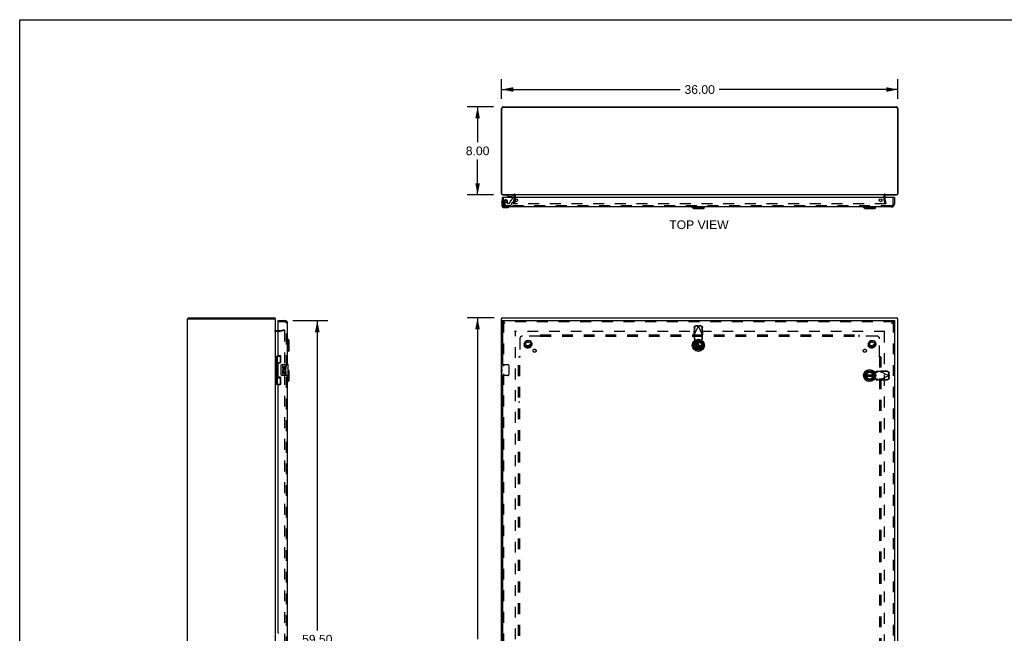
# Model space of a CAD drawing. Header units: inches. Extents: x 0 to 179, y 0 to 116.
# Tile 4 of 6: x 0 to 89, y 60 to 116. Entities that reach past the tile are written whole.
import ezdxf

# ---------------------------------------------------------------- set-up
doc = ezdxf.new("R2010")
doc.units = ezdxf.units.IN
doc.header["$LTSCALE"] = 9.842105
doc.header["$MEASUREMENT"] = 0
doc.linetypes.add('HIDDEN', pattern=[0.2, 0.1, -0.1])
doc.layers.get('0').update_dxf_attribs({"linetype": 'CONTINUOUS'})
for name, color, linetype in [('DEFAULT_2', 8, 'HIDDEN'), ('DIMENSIONS', 7, 'CONTINUOUS'), ('DOOR_ASSEMBLY', 7, 'CONTINUOUS'), ('SUBPANEL', 7, 'CONTINUOUS')]:
    doc.layers.add(name, color=color, linetype=linetype)
doc.styles.get("Standard").update_dxf_attribs({"font": 'arial.ttf'})
doc.dimstyles.new('DIMSTYLE_1', dxfattribs={"dimtxt": 0.789474, "dimasz": 1.052632, "dimexe": 0.09, "dimexo": 0.07, "dimgap": 0.0375, "dimtad": 0, "dimtih": 1, "dimtoh": 1, "dimzin": 4, "dimdsep": 46, "dimtxsty": 'Standard', "dimblk": '_FILLED', "dimblk1": '_FILLED', "dimblk2": '_FILLED', "dimcen": 0.09, "dimadec": 3, "dimazin": 1, "dimtfac": 1, "dimtdec": 3, "dimtofl": 0, "dimtmove": 0, "dimatfit": 3, "dimldrblk": '_FILLED', "dimfxl": 0, "dimtolj": 1, "dimtzin": 4, "dimarcsym": 0})

# ---------------------------------------------------------------- blocks, each defined once
blk = doc.blocks.new('_FILLED')
at = {"color": 0, "linetype": 'ByBlock'}
blk.add_solid([(0, 0), (-1, 0.2), (-1, -0.2)], dxfattribs=at)
blk = doc.blocks.new('*D1')
at = {"layer": 'DIMENSIONS', "color": 2, "linetype": 'Continuous'}
for p, q in [((43.793, 108.595), (43.793, 110.385)), ((79.793, 108.595), (79.793, 110.385)), ((43.793, 109.438), (60.019, 109.438)), ((79.793, 109.438), (63.567, 109.438))]:
    blk.add_line(p, q, dxfattribs=at)
at = {"layer": 'DIMENSIONS', "color": 2, "linetype": 'Continuous', "xscale": 1.0526315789, "yscale": 1.0526315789, "zscale": 1.0526315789, "rotation": 180}
blk.add_blockref('_FILLED', (43.793, 109.438), dxfattribs=at)
at = {"layer": 'DIMENSIONS', "color": 2, "linetype": 'Continuous', "xscale": 1.0526315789, "yscale": 1.0526315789, "zscale": 1.0526315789}
blk.add_blockref('_FILLED', (79.793, 109.438), dxfattribs=at)
at = {"layer": 'DIMENSIONS', "color": 2, "linetype": 'Continuous', "insert": (61.793, 109.832), "char_height": 0.7895, "width": 2.75876, "attachment_point": 2, "line_spacing_factor": 0.9}
blk.add_mtext('36.00', dxfattribs=at)
blk = doc.blocks.new('*D2')
at = {"layer": 'DIMENSIONS', "color": 2, "linetype": 'Continuous'}
for p, q in [((43.119, 88.671), (40.656, 88.671)), ((41.603, 88.671), (41.603, 59.461)), ((41.603, 28.671), (41.603, 57.882)), ((43.119, 28.671), (40.656, 28.671))]:
    blk.add_line(p, q, dxfattribs=at)
at = {"layer": 'DIMENSIONS', "color": 2, "linetype": 'Continuous', "xscale": 1.0526315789, "yscale": 1.0526315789, "zscale": 1.0526315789}
for p, rotation in [((41.603, 88.671), 90), ((41.603, 28.671), 270)]:
    blk.add_blockref('_FILLED', p, dxfattribs=dict(at, rotation=rotation))
at = {"layer": 'DIMENSIONS', "color": 2, "linetype": 'Continuous', "insert": (41.603, 59.066), "char_height": 0.7895, "width": 2.75876, "attachment_point": 2, "line_spacing_factor": 0.9}
blk.add_mtext('60.00', dxfattribs=at)
blk = doc.blocks.new('*D3')
at = {"layer": 'DIMENSIONS', "color": 2, "linetype": 'Continuous'}
for p, q in [((43.056, 107.858), (40.664, 107.858)), ((41.612, 107.858), (41.612, 104.648)), ((41.612, 99.858), (41.612, 103.069)), ((43.056, 99.858), (40.664, 99.858))]:
    blk.add_line(p, q, dxfattribs=at)
at = {"layer": 'DIMENSIONS', "color": 2, "linetype": 'Continuous', "xscale": 1.0526315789, "yscale": 1.0526315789, "zscale": 1.0526315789}
for p, rotation in [((41.612, 107.858), 90), ((41.612, 99.858), 270)]:
    blk.add_blockref('_FILLED', p, dxfattribs=dict(at, rotation=rotation))
at = {"layer": 'DIMENSIONS', "color": 2, "linetype": 'Continuous', "insert": (41.612, 104.253), "char_height": 0.7895, "width": 2.14537, "attachment_point": 2, "line_spacing_factor": 0.9}
blk.add_mtext('8.00', dxfattribs=at)
blk = doc.blocks.new('*D4')
at = {"layer": 'DIMENSIONS', "color": 2, "linetype": 'Continuous'}
for p, q in [((24.834, 88.421), (27.988, 88.421)), ((27.041, 88.421), (27.041, 60.236)), ((27.041, 28.921), (27.041, 57.473)), ((24.834, 28.921), (27.988, 28.921))]:
    blk.add_line(p, q, dxfattribs=at)
at = {"layer": 'DIMENSIONS', "color": 2, "linetype": 'Continuous', "xscale": 1.0526315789, "yscale": 1.0526315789, "zscale": 1.0526315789}
for p, rotation in [((27.041, 88.421), 90), ((27.041, 28.921), 270)]:
    blk.add_blockref('_FILLED', p, dxfattribs=dict(at, rotation=rotation))
at = {"layer": 'DIMENSIONS', "color": 2, "linetype": 'Continuous', "insert": (27.041, 59.841), "char_height": 0.7895, "width": 3.30464, "attachment_point": 2, "line_spacing_factor": 0.9}
blk.add_mtext('59.50\\PDOOR', dxfattribs=at)

msp = doc.modelspace()

# ---------------------------------------------------------------- linework, layer by layer
at = {"color": 7, "linetype": 'Continuous'}
for p, q in [((0, 0), (0, 115.789)), ((0, 115.789), (178.947, 115.789)), ((15.249, 88.596), (15.349, 88.596)), ((15.299, 88.596), (15.299, 88.671)), ((23.246, 88.596), (23.143, 88.596)), ((23.223, 88.596), (23.223, 88.671)), ((43.793, 88.596), (43.826, 88.596)), ((43.826, 88.596), (43.826, 88.671)), ((79.76, 88.596), (79.76, 88.671)), ((79.793, 88.596), (79.76, 88.596))]:
    msp.add_line(p, q, dxfattribs=at)
at = {"color": 3, "linetype": 'Continuous'}
for p, q in [((43.793, 99.975), (43.793, 107.722)), ((43.826, 99.961), (43.826, 107.725)), ((79.68, 107.805), (43.906, 107.805)), ((43.929, 107.858), (79.657, 107.858)), ((79.76, 107.725), (79.76, 99.961)), ((79.793, 107.722), (79.793, 99.975)), ((43.906, 99.881), (44.968, 99.881)), ((43.91, 99.858), (44.955, 99.858)), ((78.618, 99.858), (44.968, 99.858)), ((44.968, 99.615), (44.968, 99.816)), ((78.618, 99.881), (79.68, 99.881)), ((78.618, 99.816), (78.618, 99.615)), ((78.631, 99.858), (79.676, 99.858)), ((15.246, 28.746), (15.246, 88.596)), ((15.246, 88.596), (15.249, 88.596)), ((15.299, 88.671), (23.223, 88.671)), ((15.356, 88.596), (23.134, 88.596)), ((23.246, 28.746), (23.246, 88.596)), ((23.246, 88.596), (23.246, 88.596)), ((43.793, 28.746), (43.793, 88.596)), ((43.793, 88.596), (43.793, 88.596)), ((43.826, 88.671), (79.76, 88.671)), ((79.793, 28.746), (79.793, 88.596)), ((79.793, 88.596), (79.793, 88.596)), ((23.489, 87.496), (23.288, 87.496))]:
    msp.add_line(p, q, dxfattribs=at)
for centre, radius, start, end in [((43.929, 107.722), 0.136, 90, 180), ((43.906, 107.725), 0.08, 90, 180), ((79.657, 107.722), 0.136, 0, 90), ((79.68, 107.725), 0.08, 0, 90), ((43.91, 99.975), 0.117, 180, 270), ((43.906, 99.961), 0.08, 180, 270), ((44.926, 99.816), 0.042, 0, 90), ((78.66, 99.816), 0.042, 90, 180), ((79.676, 99.975), 0.117, 270, 360), ((79.68, 99.961), 0.08, 270, 360), ((23.288, 87.538), 0.042, 180, 270)]:
    msp.add_arc(centre, radius, start, end, dxfattribs=at)
at = {"layer": 'DEFAULT_2', "color": 8, "linetype": 'HIDDEN'}
for p, q in [((44.864, 99.065), (44.967, 99.451)), ((45.04, 99.432), (44.936, 99.046)), ((44.968, 99.458), (44.968, 99.615)), ((45.043, 99.458), (45.043, 99.816)), ((78.543, 99.458), (78.543, 99.816)), ((78.65, 99.046), (78.546, 99.432)), ((78.618, 99.615), (78.618, 99.458)), ((78.619, 99.451), (78.722, 99.065)), ((44.936, 99.046), (44.864, 99.065)), ((78.695, 99.046), (44.891, 99.046)), ((78.65, 99.046), (78.722, 99.065)), ((23.647, 87.421), (23.288, 87.421)), ((23.647, 87.496), (23.489, 87.496)), ((23.653, 87.497), (24.04, 87.601)), ((24.059, 87.528), (23.673, 87.425)), ((24.04, 87.601), (24.059, 87.528)), ((24.059, 87.499), (24.059, 29.844)), ((78.618, 87.421), (44.968, 87.421)), ((45.043, 29.921), (45.043, 87.421)), ((78.543, 87.421), (78.543, 29.921)), ((45.851, 86.301), (46.005, 86.569)), ((46.005, 86.024), (45.851, 86.291)), ((46.322, 86.574), (46.014, 86.574)), ((46.322, 86.019), (46.014, 86.019)), ((46.331, 86.569), (46.486, 86.301)), ((46.486, 86.291), (46.331, 86.024)), ((61.476, 86.301), (61.63, 86.569)), ((61.63, 86.024), (61.476, 86.291)), ((61.947, 86.574), (61.639, 86.574)), ((61.947, 86.019), (61.639, 86.019)), ((61.956, 86.569), (62.111, 86.301)), ((62.111, 86.291), (61.956, 86.024)), ((77.101, 86.301), (77.255, 86.569)), ((77.255, 86.024), (77.101, 86.291)), ((77.572, 86.574), (77.264, 86.574)), ((77.572, 86.019), (77.264, 86.019)), ((77.581, 86.569), (77.736, 86.301)), ((77.736, 86.291), (77.581, 86.024))]:
    msp.add_line(p, q, dxfattribs=at)
for points in [[(44.871, 99.07), (44.871, 99.068), (44.871, 99.066), (44.871, 99.065)], [(44.871, 99.065), (44.871, 99.064), (44.871, 99.063), (44.871, 99.061), (44.872, 99.059), (44.872, 99.058), (44.873, 99.056), (44.874, 99.054), (44.875, 99.053), (44.876, 99.052), (44.877, 99.05), (44.879, 99.049), (44.88, 99.048), (44.882, 99.048), (44.884, 99.047)], [(44.891, 99.046), (44.889, 99.046), (44.887, 99.046), (44.885, 99.046), (44.884, 99.047)], [(78.715, 99.065), (78.715, 99.064), (78.715, 99.063), (78.715, 99.061), (78.714, 99.059), (78.714, 99.058), (78.713, 99.056), (78.712, 99.054), (78.711, 99.053), (78.71, 99.052), (78.709, 99.05), (78.707, 99.049), (78.706, 99.048), (78.704, 99.048), (78.702, 99.047), (78.701, 99.046), (78.699, 99.046), (78.697, 99.046), (78.695, 99.046)], [(78.715, 99.07), (78.715, 99.068), (78.715, 99.066), (78.715, 99.065)], [(24.04, 87.519), (24.039, 87.519), (24.037, 87.518), (24.035, 87.518)], [(24.044, 87.518), (24.041, 87.519), (24.04, 87.519)], [(24.044, 87.518), (24.046, 87.518), (24.048, 87.517), (24.05, 87.516), (24.052, 87.514), (24.053, 87.513), (24.055, 87.511), (24.056, 87.509), (24.057, 87.507), (24.058, 87.505), (24.058, 87.503), (24.059, 87.501), (24.059, 87.499)]]:
    msp.add_lwpolyline(points, dxfattribs=at)
for centre, radius in [((46.168, 86.296), 0.372), ((46.168, 86.296), 0.356), ((46.168, 86.296), 0.204), ((46.168, 86.296), 0.183), ((61.793, 86.296), 0.372), ((61.793, 86.296), 0.356), ((61.793, 86.296), 0.204), ((61.793, 86.296), 0.183), ((77.418, 86.296), 0.372), ((77.418, 86.296), 0.356), ((77.418, 86.296), 0.204), ((77.418, 86.296), 0.183)]:
    msp.add_circle(centre, radius, dxfattribs=at)
for centre, radius, start, end in [((44.926, 99.816), 0.117, 0, 90), ((44.943, 99.458), 0.025, 345, 360), ((44.943, 99.458), 0.1, 345, 360), ((78.66, 99.816), 0.117, 90, 180), ((78.643, 99.458), 0.1, 180, 195), ((78.643, 99.458), 0.025, 180, 195), ((23.288, 87.538), 0.117, 180, 270), ((23.647, 87.521), 0.025, 270, 285), ((23.647, 87.521), 0.1, 270, 285), ((45.859, 86.296), 0.01, 150.01171, 209.98732), ((46.014, 86.564), 0.01, 90.01128, 149.98796), ((46.014, 86.029), 0.01, 210.01085, 269.98765), ((46.322, 86.564), 0.01, 30.01085, 89.98765), ((46.322, 86.029), 0.01, 270.01128, 329.98796), ((46.477, 86.296), 0.01, 330.01171, 29.98732), ((61.484, 86.296), 0.01, 150.01171, 209.98732), ((61.639, 86.564), 0.01, 90.01128, 149.98796), ((61.639, 86.029), 0.01, 210.01085, 269.98765), ((62.102, 86.296), 0.01, 330.01171, 29.98732), ((77.109, 86.296), 0.01, 150.01171, 209.98732), ((77.264, 86.564), 0.01, 90.01128, 149.98796), ((77.264, 86.029), 0.01, 210.01085, 269.98765), ((77.572, 86.564), 0.01, 30.01085, 89.98765), ((77.572, 86.029), 0.01, 270.01128, 329.98796), ((77.727, 86.296), 0.01, 330.01171, 29.98732)]:
    msp.add_arc(centre, radius, start, end, dxfattribs=at)
at = {"layer": 'DOOR_ASSEMBLY', "color": 7, "linetype": 'Continuous'}
for p, q in [((43.845, 99.356), (43.845, 99.356)), ((43.874, 99.615), (43.859, 99.615)), ((44.262, 99.858), (44.262, 99.819)), ((44.262, 99.819), (44.438, 99.72)), ((44.438, 99.72), (44.715, 99.72)), ((44.526, 99.704), (44.666, 99.704)), ((44.746, 99.689), (44.746, 99.615)), ((44.931, 99.615), (44.931, 99.779)), ((79.469, 99.615), (79.484, 99.615)), ((43.799, 99.221), (43.801, 99.258)), ((43.799, 99.221), (43.799, 98.964)), ((43.859, 99.008), (43.859, 98.964)), ((44.062, 98.761), (44.105, 98.761)), ((44.062, 98.701), (44.318, 98.701)), ((61.12, 98.722), (61.12, 98.761)), ((61.12, 98.722), (62.222, 98.722)), ((61.238, 98.604), (61.12, 98.722)), ((61.238, 98.604), (62.104, 98.604)), ((62.104, 98.604), (62.222, 98.722)), ((62.222, 98.722), (62.222, 98.761)), ((76.682, 98.722), (76.682, 98.761)), ((76.682, 98.722), (77.785, 98.722)), ((76.8, 98.604), (76.682, 98.722)), ((76.8, 98.604), (77.667, 98.604)), ((77.667, 98.604), (77.785, 98.722)), ((77.785, 98.722), (77.785, 98.761)), ((23.489, 88.317), (23.489, 88.421)), ((23.504, 88.317), (23.489, 88.317)), ((43.859, 88.421), (43.859, 88.317)), ((44.084, 88.189), (44.075, 88.194)), ((44.092, 88.183), (44.084, 88.189)), ((44.105, 88.175), (44.092, 88.183)), ((79.237, 88.175), (79.246, 88.18)), ((79.246, 88.18), (79.258, 88.189)), ((79.258, 88.189), (79.267, 88.194)), ((79.267, 88.194), (79.275, 88.2)), ((79.484, 88.421), (79.484, 88.317)), ((24.383, 86.723), (24.343, 86.723)), ((24.383, 85.62), (24.383, 86.723)), ((24.501, 86.604), (24.383, 86.723)), ((24.501, 85.738), (24.501, 86.604)), ((61.632, 86.484), (61.632, 85.859)), ((61.71, 85.859), (61.71, 86.484)), ((23.246, 85.201), (23.731, 85.201)), ((23.285, 85.201), (23.285, 82.642)), ((23.384, 85.201), (23.384, 84.514)), ((23.704, 84.61), (23.704, 85.201)), ((24.383, 85.62), (24.343, 85.62)), ((24.501, 85.738), (24.383, 85.62)), ((23.384, 84.61), (23.731, 84.61)), ((23.384, 84.313), (23.384, 83.53)), ((23.401, 84.484), (23.401, 84.483)), ((23.401, 84.343), (23.401, 84.483)), ((23.401, 84.343), (23.401, 84.342)), ((23.673, 84.601), (23.673, 84.579)), ((23.673, 84.601), (23.725, 84.601)), ((23.748, 83.521), (23.748, 84.321)), ((23.848, 84.421), (24.388, 84.421)), ((23.886, 84.267), (23.886, 84.131)), ((23.949, 84.267), (23.886, 84.267)), ((23.949, 84.131), (23.949, 84.267)), ((24.014, 84.193), (24.014, 84.124)), ((24.075, 84.131), (24.075, 84.173)), ((24.137, 84.173), (24.137, 84.037)), ((24.2, 84.037), (24.2, 84.173)), ((24.403, 83.436), (24.403, 84.406)), ((43.799, 84.261), (43.799, 84.406)), ((43.799, 84.003), (43.799, 84.26)), ((43.804, 84.204), (43.799, 84.204)), ((43.805, 84.037), (43.805, 84.173)), ((43.814, 84.421), (44.354, 84.421)), ((44.453, 84.321), (44.453, 83.521)), ((23.384, 83.329), (23.384, 82.642)), ((23.384, 83.232), (23.731, 83.232)), ((23.401, 83.5), (23.401, 83.499)), ((23.401, 83.359), (23.401, 83.499)), ((23.401, 83.359), (23.401, 83.358)), ((23.673, 83.264), (23.673, 83.241)), ((23.725, 83.241), (23.673, 83.241)), ((23.704, 82.642), (23.704, 83.232)), ((24.388, 83.421), (23.848, 83.421)), ((23.886, 83.806), (23.886, 83.576)), ((23.904, 83.806), (23.886, 83.806)), ((23.886, 83.576), (23.949, 83.576)), ((23.939, 83.806), (23.966, 83.825)), ((23.939, 83.806), (24.2, 83.806)), ((23.949, 83.576), (23.949, 83.743)), ((23.949, 83.743), (24.014, 83.743)), ((24.014, 83.743), (24.014, 83.607)), ((24.014, 83.607), (24.075, 83.607)), ((24.075, 83.607), (24.075, 83.743)), ((24.075, 83.743), (24.137, 83.743)), ((24.13, 83.842), (24.187, 83.817)), ((24.137, 84.037), (24.2, 84.037)), ((24.137, 83.743), (24.137, 83.576)), ((24.137, 83.576), (24.2, 83.576)), ((24.2, 83.576), (24.2, 83.806)), ((24.383, 82.87), (24.383, 83.421)), ((24.501, 83.854), (24.403, 83.952)), ((24.501, 82.988), (24.501, 83.854)), ((43.799, 84.037), (43.805, 84.037)), ((43.799, 83.436), (43.799, 84)), ((43.8, 83.974), (43.799, 83.974)), ((43.799, 83.842), (43.804, 83.842)), ((43.799, 83.806), (43.805, 83.806)), ((43.799, 83.743), (43.805, 83.743)), ((43.799, 83.576), (43.805, 83.576)), ((43.805, 83.576), (43.805, 83.806)), ((44.354, 83.421), (43.814, 83.421)), ((77.546, 83.461), (76.921, 83.461)), ((76.921, 83.382), (77.546, 83.382)), ((23.246, 82.642), (23.731, 82.642)), ((24.383, 82.87), (24.343, 82.87)), ((24.501, 82.988), (24.383, 82.87))]:
    msp.add_line(p, q, dxfattribs=at)
at = {"layer": 'DOOR_ASSEMBLY', "color": 3, "linetype": 'Continuous'}
for p, q in [((43.859, 99.008), (43.859, 99.615)), ((79.469, 99.615), (43.874, 99.615)), ((79.484, 99.615), (79.484, 99.008)), ((79.237, 98.761), (44.105, 98.761)), ((23.489, 88.421), (24.097, 88.421)), ((23.489, 85.263), (23.489, 88.302)), ((24.343, 84.421), (24.343, 88.175)), ((43.859, 88.421), (79.484, 88.421)), ((43.859, 88.317), (43.859, 84.421)), ((79.484, 88.317), (79.484, 29.025)), ((23.677, 85.232), (23.52, 85.232)), ((23.739, 84.641), (23.739, 85.17)), ((23.489, 83.295), (23.489, 84.548)), ((23.52, 84.579), (23.677, 84.579)), ((23.677, 83.264), (23.52, 83.264)), ((24.343, 59.171), (24.343, 83.421)), ((43.859, 83.421), (43.859, 59.171)), ((23.489, 60.013), (23.489, 82.58)), ((23.52, 82.611), (23.677, 82.611)), ((23.739, 82.673), (23.739, 83.202))]:
    msp.add_line(p, q, dxfattribs=at)
at = {"layer": 'DOOR_ASSEMBLY', "color": 8, "linetype": 'HIDDEN'}
for p, q in [((43.963, 99.008), (43.963, 99.615)), ((44.852, 99.858), (44.262, 99.858)), ((44.746, 99.615), (44.746, 99.505)), ((44.862, 99.192), (44.931, 99.448)), ((44.931, 99.448), (44.931, 99.615)), ((79.38, 99.008), (79.38, 99.615)), ((44.014, 99.142), (44.148, 98.909)), ((79.237, 98.865), (44.105, 98.865)), ((44.174, 98.894), (44.586, 98.894)), ((44.335, 99.095), (44.335, 99.228)), ((44.445, 99.079), (44.351, 99.079)), ((44.608, 98.903), (44.723, 99.018)), ((44.729, 99.032), (44.729, 99.11)), ((44.788, 99.169), (44.832, 99.169)), ((24.097, 88.317), (23.504, 88.317)), ((24.239, 29.168), (24.239, 88.175)), ((79.484, 88.317), (43.859, 88.317)), ((43.963, 88.317), (43.963, 84.266)), ((61.279, 87.78), (61.269, 87.19)), ((61.297, 87.142), (61.671, 87.929)), ((61.321, 87.761), (61.31, 87.17)), ((61.626, 87.943), (61.434, 87.939)), ((61.668, 87.923), (61.475, 87.919)), ((61.626, 87.943), (61.641, 87.938)), ((61.626, 87.943), (61.668, 87.923)), ((61.641, 87.938), (61.656, 87.934)), ((61.656, 87.934), (61.671, 87.929)), ((61.671, 87.929), (61.686, 87.934)), ((62.045, 87.142), (61.671, 87.929)), ((61.674, 87.923), (61.716, 87.943)), ((61.867, 87.919), (61.674, 87.923)), ((61.686, 87.934), (61.701, 87.938)), ((61.701, 87.938), (61.716, 87.943)), ((61.909, 87.939), (61.716, 87.943)), ((62.032, 87.17), (62.022, 87.761)), ((62.073, 87.19), (62.063, 87.78)), ((79.38, 88.317), (79.38, 29.025)), ((61.31, 87.17), (61.269, 87.19)), ((61.297, 87.142), (61.297, 86.768)), ((61.343, 86.882), (61.297, 86.923)), ((61.343, 86.726), (61.343, 86.882)), ((62.045, 86.923), (61.999, 86.882)), ((61.999, 86.882), (61.999, 86.726)), ((62.073, 87.19), (62.032, 87.17)), ((62.055, 87.158), (62.045, 87.142)), ((62.045, 86.768), (62.045, 87.142)), ((61.297, 86.768), (61.343, 86.726)), ((61.342, 86.231), (61.395, 86.526)), ((61.358, 86.723), (61.356, 86.755)), ((61.395, 86.526), (61.358, 86.723)), ((61.985, 86.723), (61.947, 86.526)), ((61.947, 86.526), (62, 86.231)), ((61.999, 86.726), (62.045, 86.768)), ((43.963, 83.576), (43.963, 59.016)), ((77.294, 83.751), (77.588, 83.697)), ((77.588, 83.697), (77.785, 83.735)), ((77.785, 83.735), (77.817, 83.737)), ((77.83, 83.795), (77.789, 83.749)), ((77.789, 83.749), (77.944, 83.749)), ((78.204, 83.795), (77.83, 83.795)), ((77.944, 83.749), (77.985, 83.795)), ((78.204, 83.795), (78.991, 83.421)), ((78.204, 83.047), (78.991, 83.421)), ((78.232, 83.782), (78.252, 83.824)), ((78.823, 83.772), (78.232, 83.782)), ((78.843, 83.813), (78.252, 83.824)), ((78.985, 83.424), (78.982, 83.617)), ((78.982, 83.225), (78.985, 83.418)), ((79.005, 83.466), (78.985, 83.424)), ((78.985, 83.418), (79.005, 83.377)), ((78.996, 83.436), (78.991, 83.421)), ((78.991, 83.421), (78.996, 83.406)), ((79, 83.451), (78.996, 83.436)), ((78.996, 83.406), (79, 83.391)), ((79.005, 83.466), (79, 83.451)), ((79, 83.391), (79.005, 83.377)), ((79.005, 83.466), (79.001, 83.659)), ((79.001, 83.184), (79.005, 83.377)), ((77.588, 83.146), (77.294, 83.092)), ((77.785, 83.108), (77.588, 83.146)), ((77.944, 83.093), (77.789, 83.093)), ((77.789, 83.093), (77.83, 83.047)), ((77.83, 83.047), (78.204, 83.047)), ((77.985, 83.047), (77.944, 83.093)), ((78.22, 83.038), (78.204, 83.047)), ((78.232, 83.061), (78.823, 83.071)), ((78.252, 83.019), (78.232, 83.061)), ((78.252, 83.019), (78.843, 83.029))]:
    msp.add_line(p, q, dxfattribs=at)
at = {"layer": 'DOOR_ASSEMBLY', "color": 7, "linetype": 'Continuous'}
for points in [[(43.845, 99.356), (43.845, 99.354), (43.844, 99.353), (43.844, 99.349)], [(44.447, 98.746), (44.449, 98.747), (44.45, 98.747), (44.452, 98.747)], [(44.452, 98.747), (44.453, 98.748), (44.453, 98.748)], [(44.075, 88.194), (44.067, 88.2), (44.063, 88.202), (44.059, 88.205), (44.055, 88.208), (44.051, 88.21), (44.047, 88.213), (44.043, 88.216), (44.039, 88.219), (44.035, 88.221), (44.031, 88.224), (44.028, 88.227), (44.024, 88.23), (44.021, 88.232), (44.017, 88.235), (44.014, 88.238), (44.011, 88.241), (44.007, 88.243), (44.004, 88.246), (44.001, 88.249), (43.998, 88.252), (43.996, 88.254), (43.993, 88.257), (43.99, 88.26), (43.988, 88.263), (43.985, 88.265), (43.983, 88.268), (43.981, 88.271), (43.979, 88.274), (43.977, 88.276), (43.975, 88.279), (43.974, 88.28)], [(79.275, 88.2), (79.279, 88.202), (79.284, 88.205), (79.288, 88.208), (79.292, 88.21), (79.296, 88.213), (79.299, 88.216), (79.303, 88.219), (79.307, 88.221), (79.311, 88.224), (79.314, 88.227), (79.318, 88.23), (79.321, 88.232), (79.325, 88.235), (79.328, 88.238), (79.332, 88.241), (79.335, 88.243), (79.338, 88.246), (79.341, 88.249), (79.344, 88.252), (79.347, 88.254), (79.349, 88.257), (79.352, 88.26), (79.354, 88.263), (79.357, 88.265), (79.359, 88.268), (79.361, 88.271), (79.363, 88.274), (79.365, 88.276), (79.367, 88.279), (79.368, 88.28)], [(23.384, 84.557), (23.385, 84.549), (23.387, 84.539), (23.39, 84.529), (23.394, 84.518), (23.399, 84.506), (23.404, 84.494), (23.408, 84.483), (23.413, 84.471), (23.417, 84.459), (23.421, 84.448), (23.424, 84.436), (23.426, 84.425), (23.427, 84.413), (23.426, 84.402), (23.424, 84.39), (23.421, 84.379), (23.417, 84.367), (23.413, 84.356), (23.408, 84.344), (23.404, 84.332), (23.399, 84.321), (23.394, 84.309), (23.39, 84.298), (23.387, 84.287), (23.385, 84.278), (23.384, 84.269)], [(23.748, 84.321), (23.749, 84.328), (23.749, 84.334), (23.75, 84.34), (23.751, 84.346), (23.753, 84.352), (23.755, 84.358)], [(43.799, 84.261), (43.799, 84.257), (43.799, 84.252), (43.8, 84.247), (43.8, 84.241), (43.801, 84.234), (43.802, 84.226), (43.803, 84.218), (43.804, 84.209), (43.805, 84.201), (43.805, 84.191), (43.805, 84.182), (43.805, 84.173)], [(44.447, 84.358), (44.449, 84.352), (44.45, 84.346), (44.452, 84.34), (44.453, 84.334), (44.453, 84.328), (44.453, 84.321)], [(23.384, 83.573), (23.385, 83.565), (23.387, 83.555), (23.39, 83.545), (23.394, 83.534), (23.399, 83.522), (23.404, 83.51), (23.408, 83.499), (23.413, 83.487), (23.417, 83.475), (23.421, 83.464), (23.424, 83.452), (23.426, 83.441), (23.427, 83.429), (23.426, 83.418), (23.424, 83.406), (23.421, 83.395), (23.417, 83.383), (23.413, 83.372), (23.408, 83.36), (23.404, 83.348), (23.399, 83.337), (23.394, 83.325), (23.39, 83.314), (23.387, 83.303), (23.385, 83.294), (23.384, 83.285)], [(23.755, 83.485), (23.753, 83.491), (23.751, 83.497), (23.75, 83.503), (23.749, 83.509), (23.749, 83.515), (23.748, 83.521)], [(43.799, 84.003), (43.799, 83.995), (43.799, 83.986), (43.8, 83.976)], [(43.8, 83.976), (43.801, 83.965), (43.802, 83.954), (43.803, 83.942), (43.804, 83.93), (43.804, 83.918), (43.805, 83.905), (43.805, 83.892), (43.805, 83.879), (43.805, 83.867), (43.805, 83.854), (43.804, 83.841), (43.804, 83.829), (43.803, 83.817)], [(44.453, 83.521), (44.453, 83.515), (44.453, 83.509), (44.452, 83.503), (44.45, 83.497), (44.449, 83.491), (44.447, 83.485)]]:
    msp.add_lwpolyline(points, dxfattribs=at)
at = {"layer": 'DOOR_ASSEMBLY', "color": 8, "linetype": 'HIDDEN'}
for points in [[(61.279, 87.78), (61.28, 87.796), (61.282, 87.811), (61.286, 87.826), (61.292, 87.84), (61.298, 87.854), (61.306, 87.868), (61.315, 87.88), (61.325, 87.892), (61.337, 87.902), (61.349, 87.911), (61.362, 87.919), (61.375, 87.926), (61.389, 87.932), (61.404, 87.936), (61.419, 87.938), (61.434, 87.939)], [(61.475, 87.919), (61.46, 87.918), (61.445, 87.916), (61.431, 87.912), (61.417, 87.907), (61.403, 87.9), (61.39, 87.892), (61.378, 87.882), (61.367, 87.872), (61.357, 87.86), (61.348, 87.848), (61.34, 87.835), (61.333, 87.821), (61.328, 87.806), (61.324, 87.791), (61.322, 87.776), (61.321, 87.761)], [(62.022, 87.761), (62.021, 87.776), (62.018, 87.791), (62.014, 87.806), (62.009, 87.821), (62.002, 87.835), (61.994, 87.848), (61.985, 87.86), (61.975, 87.872), (61.964, 87.882), (61.952, 87.892), (61.939, 87.9), (61.925, 87.907), (61.911, 87.912), (61.897, 87.916), (61.882, 87.918), (61.867, 87.919)], [(61.909, 87.939), (61.924, 87.938), (61.938, 87.936), (61.953, 87.932), (61.967, 87.926), (61.981, 87.919), (61.993, 87.911), (62.006, 87.902), (62.017, 87.892), (62.027, 87.88), (62.036, 87.868), (62.044, 87.854), (62.051, 87.84), (62.056, 87.826), (62.06, 87.811), (62.062, 87.796), (62.063, 87.78)], [(61.297, 87.142), (61.287, 87.158), (61.283, 87.166), (61.278, 87.174), (61.273, 87.182), (61.269, 87.19)], [(61.356, 86.755), (61.355, 86.77), (61.353, 86.785), (61.352, 86.8), (61.351, 86.814), (61.35, 86.826), (61.349, 86.838), (61.348, 86.849), (61.347, 86.858), (61.346, 86.866), (61.345, 86.873), (61.344, 86.878), (61.343, 86.882)], [(61.999, 86.882), (61.998, 86.878), (61.997, 86.873), (61.996, 86.866), (61.995, 86.858), (61.994, 86.849), (61.993, 86.838), (61.992, 86.826), (61.991, 86.814), (61.99, 86.8), (61.989, 86.785), (61.988, 86.77), (61.987, 86.755), (61.985, 86.723)], [(62.073, 87.19), (62.069, 87.182), (62.064, 87.174), (62.059, 87.166), (62.055, 87.158)], [(61.343, 86.726), (61.346, 86.726), (61.348, 86.726), (61.35, 86.725), (61.353, 86.724), (61.355, 86.723), (61.358, 86.723)], [(61.985, 86.723), (61.987, 86.723), (61.989, 86.724), (61.992, 86.725), (61.994, 86.726), (61.997, 86.726), (61.999, 86.726)], [(77.789, 83.749), (77.788, 83.747), (77.788, 83.744), (77.787, 83.742), (77.787, 83.74), (77.786, 83.737), (77.785, 83.735)], [(77.817, 83.737), (77.832, 83.738), (77.847, 83.739), (77.862, 83.74), (77.876, 83.741), (77.889, 83.742), (77.9, 83.743), (77.911, 83.744), (77.92, 83.745), (77.928, 83.746), (77.935, 83.747), (77.94, 83.748), (77.944, 83.749)], [(78.204, 83.795), (78.22, 83.805), (78.228, 83.81), (78.236, 83.814), (78.244, 83.819), (78.252, 83.824)], [(78.982, 83.617), (78.981, 83.632), (78.978, 83.647), (78.974, 83.662), (78.969, 83.676), (78.962, 83.689), (78.954, 83.702), (78.944, 83.714), (78.934, 83.725), (78.922, 83.736), (78.91, 83.745), (78.897, 83.753), (78.883, 83.759), (78.868, 83.764), (78.853, 83.768), (78.838, 83.771), (78.823, 83.772)], [(78.823, 83.071), (78.838, 83.072), (78.853, 83.074), (78.868, 83.078), (78.883, 83.083), (78.897, 83.09), (78.91, 83.098), (78.922, 83.107), (78.934, 83.117), (78.944, 83.128), (78.954, 83.141), (78.962, 83.153), (78.969, 83.167), (78.974, 83.181), (78.978, 83.196), (78.981, 83.21), (78.982, 83.225)], [(78.843, 83.813), (78.858, 83.812), (78.873, 83.81), (78.888, 83.806), (78.903, 83.801), (78.917, 83.794), (78.93, 83.786), (78.942, 83.777), (78.954, 83.767), (78.964, 83.756), (78.974, 83.744), (78.982, 83.731), (78.988, 83.717), (78.994, 83.703), (78.998, 83.689), (79, 83.674), (79.001, 83.659)], [(77.785, 83.108), (77.786, 83.105), (77.787, 83.103), (77.787, 83.101), (77.788, 83.098), (77.788, 83.096), (77.789, 83.093)], [(77.944, 83.093), (77.94, 83.094), (77.935, 83.095), (77.928, 83.096), (77.92, 83.098), (77.911, 83.099), (77.9, 83.1), (77.889, 83.101), (77.876, 83.102), (77.862, 83.103), (77.847, 83.104), (77.832, 83.105), (77.817, 83.106), (77.785, 83.108)], [(78.252, 83.019), (78.244, 83.024), (78.236, 83.028), (78.228, 83.033), (78.22, 83.038)], [(79.001, 83.184), (79, 83.169), (78.998, 83.154), (78.994, 83.14), (78.988, 83.125), (78.982, 83.112), (78.974, 83.099), (78.964, 83.087), (78.954, 83.076), (78.942, 83.065), (78.93, 83.056), (78.917, 83.048), (78.903, 83.042), (78.888, 83.037), (78.873, 83.033), (78.858, 83.03), (78.843, 83.029)]]:
    msp.add_lwpolyline(points, dxfattribs=at)
msp.add_circle((44.163, 99.228), 0.103, dxfattribs=at)
at = {"layer": 'DOOR_ASSEMBLY', "color": 3, "linetype": 'Continuous'}
for centre in [(45.109, 99.365), (78.234, 99.365)]:
    msp.add_circle(centre, 0.133, dxfattribs=at)
at = {"layer": 'DOOR_ASSEMBLY', "color": 7, "linetype": 'Continuous'}
for centre, radius in [((61.671, 86.171), 0.551), ((61.671, 86.171), 0.433), ((61.671, 86.171), 0.329), ((61.671, 86.171), 0.317), ((77.234, 83.421), 0.551), ((77.234, 83.421), 0.433), ((77.234, 83.421), 0.329), ((77.234, 83.421), 0.317)]:
    msp.add_circle(centre, radius, dxfattribs=at)
for centre, radius, start, end in [((44.049, 99.221), 0.25, 149.11011, 180), ((43.847, 99.341), 0.015, 96.37959, 149.11011), ((43.844, 99.341), 0.015, 0, 83.62041), ((44.526, 99.794), 0.09, 234.81225, 270), ((44.666, 99.794), 0.09, 270, 304.92318), ((44.715, 99.689), 0.031, 0, 90), ((44.852, 99.779), 0.079, 0, 90), ((44.062, 98.964), 0.263, 180, 270), ((44.062, 98.964), 0.203, 180, 270), ((44.318, 98.951), 0.25, 270, 300.88989), ((44.439, 98.746), 0.015, 6.37959, 90), ((44.439, 98.75), 0.015, 300.88989, 353.62041), ((61.671, 86.171), 0.315, 100.07866, 79.92134), ((23.311, 84.483), 0.09, 0.67198, 35.18775), ((23.311, 84.343), 0.09, 324.81225, 359.32802), ((23.848, 84.321), 0.1, 90, 158.79459), ((23.98, 84.131), 0.0943, 180, 360), ((23.98, 84.131), 0.0314, 180, 261.22946), ((23.98, 84.136), 0.0362, 263.42855, 341.76278), ((24.106, 84.173), 0.0943, 68.69989, 167.43379), ((24.106, 84.173), 0.0314, 0, 180.04847), ((24.106, 84.173), 0.0943, 0, 68.67039), ((24.388, 84.406), 0.015, 0, 90), ((43.814, 84.406), 0.015, 90, 180), ((44.354, 84.321), 0.1, 21.19986, 90), ((23.311, 83.499), 0.09, 0.67198, 35.18775), ((23.311, 83.359), 0.09, 324.81225, 359.32802), ((23.848, 83.521), 0.1, 201.20502, 270), ((24.04, 83.879), 0.154, 161.41988, 206.19629), ((24.043, 83.879), 0.157, 336.59665, 161.87913), ((24.043, 83.879), 0.157, 205.73705, 207.8532), ((24.043, 83.879), 0.0943, 336.59665, 215.11217), ((24.388, 83.436), 0.015, 270, 360), ((43.814, 83.436), 0.015, 180, 270), ((44.354, 83.521), 0.1, 270, 338.79459), ((77.234, 83.421), 0.315, 10.07866, 349.92134)]:
    msp.add_arc(centre, radius, start, end, dxfattribs=at)
at = {"layer": 'DOOR_ASSEMBLY', "color": 8, "linetype": 'HIDDEN'}
for centre, radius, start, end in [((44.163, 99.228), 0.172, 0, 210), ((44.72, 99.169), 0.185, 115.7418, 180), ((44.558, 99.505), 0.188, 295.7418, 360), ((44.105, 99.008), 0.142, 180, 270), ((44.174, 98.924), 0.03, 210, 270), ((44.351, 99.095), 0.016, 180, 270), ((44.445, 99.169), 0.09, 270, 360), ((44.586, 98.924), 0.03, 270, 315), ((44.709, 99.032), 0.02, 315, 360), ((44.788, 99.11), 0.059, 90, 180), ((44.832, 99.2), 0.031, 270, 345), ((79.237, 99.008), 0.142, 270, 360), ((24.097, 88.175), 0.142, 0, 90), ((61.671, 86.171), 0.335, 169.67298, 10.32702), ((77.234, 83.421), 0.335, 79.67298, 280.32702)]:
    msp.add_arc(centre, radius, start, end, dxfattribs=at)
at = {"layer": 'DOOR_ASSEMBLY', "color": 3, "linetype": 'Continuous'}
for centre, radius, start, end in [((44.105, 99.008), 0.246, 180, 270), ((79.237, 99.008), 0.246, 270, 360), ((23.504, 88.302), 0.015, 90, 180), ((24.097, 88.175), 0.246, 0, 90), ((23.52, 85.263), 0.031, 180, 270), ((23.677, 85.17), 0.062, 0, 90), ((23.52, 84.548), 0.031, 90, 180), ((23.677, 84.641), 0.062, 270, 360), ((23.52, 83.295), 0.031, 180, 270), ((23.677, 83.202), 0.062, 0, 90), ((23.52, 82.58), 0.031, 90, 180), ((23.677, 82.673), 0.062, 270, 360), ((23.52, 60.013), 0.031, 180, 270)]:
    msp.add_arc(centre, radius, start, end, dxfattribs=at)
at = {"layer": 'DOOR_ASSEMBLY', "color": 7, "linetype": 'Continuous'}
for centre, major_axis, ratio, start_param, end_param in [((23.474, 84.413), (0, 0.188), 0.5625, 1.007189, 2.134404), ((23.474, 83.429), (0, 0.188), 0.5625, 1.007189, 2.134404), ((44.062, 83.837), (0.263, 0), 0.432808, 3.141593, 3.321581)]:
    msp.add_ellipse(centre, major_axis=major_axis, ratio=ratio, start_param=start_param, end_param=end_param, dxfattribs=at)
at = {"layer": 'SUBPANEL', "color": 8, "linetype": 'HIDDEN'}
for p, q in [((47.289, 87.015), (45.699, 87.015)), ((47.307, 87.034), (47.301, 87.027)), ((47.324, 87.14), (47.324, 87.054)), ((47.324, 87.14), (76.262, 87.14)), ((47.324, 87.054), (47.324, 86.974)), ((47.324, 87.015), (76.262, 87.015)), ((76.262, 87.14), (76.262, 87.054)), ((76.262, 87.054), (76.262, 86.974)), ((77.887, 87.015), (76.297, 87.015)), ((45.449, 86.765), (45.449, 85.175)), ((78.137, 85.175), (78.137, 86.765)), ((45.324, 32.203), (45.324, 85.14)), ((45.324, 85.14), (45.411, 85.14)), ((45.411, 85.14), (45.49, 85.14)), ((45.449, 32.203), (45.449, 85.14)), ((78.175, 85.14), (78.096, 85.14)), ((78.137, 85.14), (78.137, 32.203)), ((78.155, 85.157), (78.149, 85.164)), ((78.262, 85.14), (78.175, 85.14)), ((78.262, 85.14), (78.262, 32.203)), ((45.449, 81.015), (45.324, 81.015)), ((78.262, 81.015), (78.137, 81.015))]:
    msp.add_line(p, q, dxfattribs=at)
for points in [[(47.301, 87.027), (47.299, 87.025), (47.297, 87.024), (47.295, 87.022), (47.293, 87.02), (47.292, 87.018), (47.29, 87.017), (47.289, 87.015)], [(47.302, 86.996), (47.299, 87), (47.298, 87.003), (47.296, 87.005), (47.295, 87.007), (47.293, 87.01), (47.292, 87.012), (47.29, 87.013), (47.289, 87.015)], [(47.324, 86.974), (47.323, 86.975), (47.321, 86.976), (47.319, 86.977), (47.318, 86.977), (47.316, 86.978), (47.315, 86.98), (47.313, 86.981), (47.311, 86.983), (47.31, 86.984), (47.309, 86.986), (47.307, 86.988), (47.306, 86.989), (47.305, 86.991), (47.303, 86.994), (47.302, 86.996)], [(47.324, 87.054), (47.323, 87.051), (47.321, 87.049), (47.32, 87.047), (47.318, 87.045), (47.316, 87.044), (47.315, 87.042), (47.313, 87.04), (47.312, 87.038), (47.31, 87.037), (47.309, 87.035), (47.307, 87.034)], [(76.262, 87.054), (76.263, 87.051), (76.265, 87.049), (76.267, 87.047), (76.268, 87.045), (76.27, 87.044), (76.271, 87.042), (76.273, 87.04), (76.274, 87.038), (76.276, 87.037), (76.277, 87.035), (76.279, 87.034)], [(76.262, 86.974), (76.264, 86.975), (76.265, 86.976), (76.267, 86.977), (76.268, 86.977), (76.27, 86.978), (76.272, 86.98), (76.273, 86.981), (76.275, 86.983), (76.276, 86.984), (76.278, 86.986), (76.279, 86.988), (76.28, 86.989), (76.282, 86.991), (76.283, 86.994), (76.284, 86.996), (76.287, 87)], [(76.279, 87.034), (76.285, 87.027), (76.287, 87.025), (76.289, 87.024), (76.291, 87.022), (76.293, 87.02), (76.294, 87.018), (76.296, 87.017), (76.297, 87.015)], [(76.287, 87), (76.288, 87.003), (76.29, 87.005), (76.291, 87.007), (76.293, 87.01), (76.294, 87.012), (76.296, 87.013), (76.297, 87.015)], [(45.411, 85.14), (45.413, 85.142), (45.415, 85.143), (45.417, 85.145), (45.419, 85.146), (45.421, 85.148), (45.423, 85.15), (45.424, 85.151), (45.426, 85.153), (45.428, 85.154), (45.429, 85.156), (45.431, 85.157)], [(45.431, 85.157), (45.437, 85.164), (45.439, 85.166), (45.441, 85.167), (45.443, 85.169), (45.444, 85.171), (45.446, 85.173), (45.448, 85.174), (45.449, 85.175)], [(45.464, 85.165), (45.462, 85.167), (45.459, 85.168), (45.457, 85.17), (45.455, 85.171), (45.453, 85.173), (45.451, 85.174), (45.449, 85.175)], [(45.49, 85.14), (45.489, 85.142), (45.489, 85.144), (45.488, 85.145), (45.487, 85.147), (45.486, 85.148), (45.485, 85.15), (45.483, 85.151), (45.482, 85.153), (45.48, 85.154), (45.479, 85.156), (45.477, 85.157), (45.475, 85.159), (45.473, 85.16), (45.471, 85.161), (45.469, 85.163), (45.464, 85.165)], [(78.096, 85.14), (78.097, 85.142), (78.097, 85.144), (78.098, 85.145), (78.099, 85.147), (78.1, 85.148), (78.101, 85.15), (78.103, 85.151), (78.104, 85.153), (78.106, 85.154), (78.108, 85.156), (78.109, 85.157), (78.111, 85.159), (78.113, 85.16), (78.115, 85.161), (78.117, 85.163)], [(78.117, 85.163), (78.122, 85.165), (78.124, 85.167), (78.127, 85.168), (78.129, 85.17), (78.131, 85.171), (78.133, 85.173), (78.135, 85.174), (78.137, 85.175)], [(78.149, 85.164), (78.147, 85.166), (78.145, 85.167), (78.143, 85.169), (78.142, 85.171), (78.14, 85.173), (78.138, 85.174), (78.137, 85.175)], [(78.175, 85.14), (78.173, 85.142), (78.171, 85.143), (78.169, 85.145), (78.167, 85.146), (78.165, 85.148), (78.163, 85.15), (78.162, 85.151), (78.16, 85.153), (78.159, 85.154), (78.157, 85.156), (78.155, 85.157)]]:
    msp.add_lwpolyline(points, dxfattribs=at)
for centre, radius in [((46.168, 86.296), 0.25), ((61.793, 86.296), 0.25), ((77.418, 86.296), 0.25), ((46.787, 85.678), 0.141), ((76.799, 85.678), 0.141)]:
    msp.add_circle(centre, radius, dxfattribs=at)
for centre, start, end in [((45.699, 86.765), 90, 180), ((77.887, 86.765), 0, 90)]:
    msp.add_arc(centre, 0.25, start, end, dxfattribs=at)

# ---------------------------------------------------------------- texts
at = {"layer": 'DIMENSIONS', "color": 2, "linetype": 'Continuous', "insert": (61.724, 97.535), "char_height": 0.7895, "width": 5.37957, "attachment_point": 2, "line_spacing_factor": 0.9}
msp.add_mtext('TOP VIEW', dxfattribs=at)

# ---------------------------------------------------------------- dimensions: what is measured, and where the dimension line sits
at = {"layer": 'DIMENSIONS', "color": 2, "linetype": 'Continuous'}
dim = msp.add_linear_dim(base=(79.793, 109.438), p1=(43.793, 110.455), p2=(79.793, 110.455), dimstyle='DIMSTYLE_1', dxfattribs=at)
dim.commit()
dim.dimension.update_dxf_attribs({"geometry": '*D1', "text_midpoint": (61.791, 109.433), "dimtype": 160})
for base, p1, p2, picture, middle in [((41.612, 99.858), (43.126, 107.858), (43.126, 99.858), '*D3', (41.608, 103.854)), ((41.603, 28.671), (43.189, 88.671), (43.189, 28.671), '*D2', (41.597, 58.667))]:
    dim = msp.add_linear_dim(base=base, p1=p1, p2=p2, angle=270, dimstyle='DIMSTYLE_1', dxfattribs=at)
    dim.commit()
    dim.dimension.update_dxf_attribs({"geometry": picture, "text_midpoint": middle, "dimtype": 160})
dim = msp.add_linear_dim(base=(27.041, 28.921), p1=(24.764, 88.421), p2=(24.764, 28.921), angle=270, text='<>\\PDOOR', dimstyle='DIMSTYLE_1', dxfattribs=at)
dim.commit()
dim.dimension.update_dxf_attribs({"geometry": '*D4', "text_midpoint": (27.041, 58.854), "dimtype": 160})

doc.saveas('drawing.dxf')
